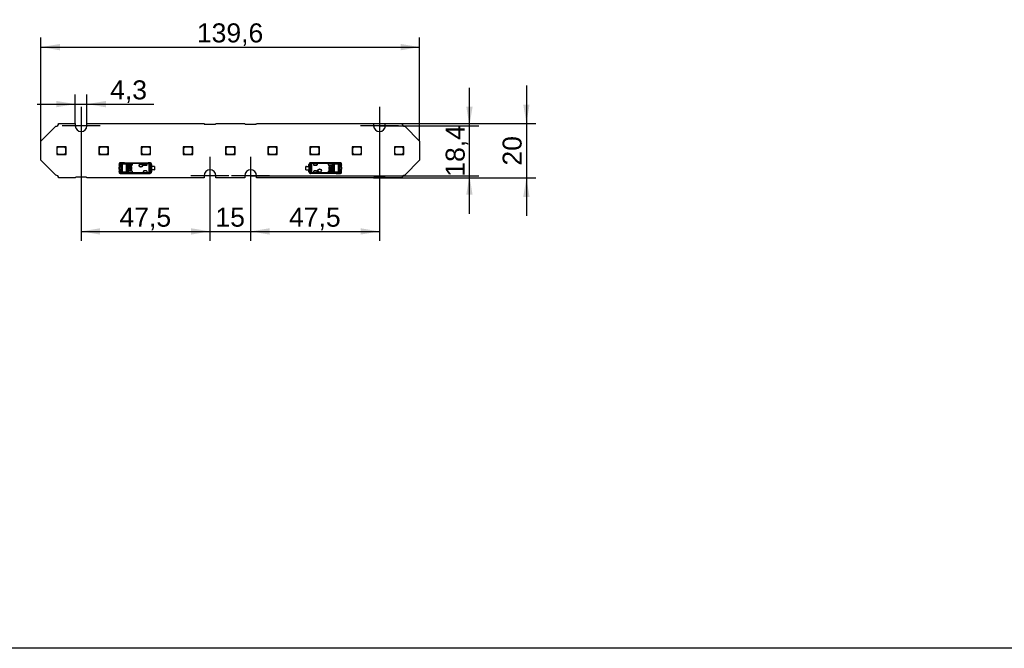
# Model space of a CAD drawing. Header units: millimetres. Extents: x 10 to 580, y 10 to 410.
# Tile 2 of 10: x 153 to 334, y 10 to 126. Entities that reach past the tile are written whole.
import ezdxf
from ezdxf.enums import TextEntityAlignment as Align
from ezdxf.lldxf.tags import DXFTag

# ---------------------------------------------------------------- set-up
doc = ezdxf.new("R2010")
doc.units = ezdxf.units.MM
for name, color, linetype in [('10', 7, 'Continuous'), ('Default', 7, 'Continuous'), ('LINLED_140X20MM_', 7, 'Continuous')]:
    doc.layers.add(name, color=color, linetype=linetype)
doc.styles.add('SEACAD_Arial', font='arial.ttf')
tags = doc.linetypes.add('CENTER2', pattern=[28.575, 19.05, -3.175, 3.175, -3.175]).pattern_tags.tags
tags[10:11] = [DXFTag(74, 4), DXFTag(75, 0), DXFTag(340, '0'), DXFTag(46, 0.0), DXFTag(50, 0.0), DXFTag(44, 0.0), DXFTag(45, 0.0)]
tags[8:9] = [DXFTag(74, 4), DXFTag(75, 0), DXFTag(340, '0'), DXFTag(46, 0.0), DXFTag(50, 0.0), DXFTag(44, 0.0), DXFTag(45, 0.0)]
tags[6:7] = [DXFTag(74, 4), DXFTag(75, 0), DXFTag(340, '0'), DXFTag(46, 0.0), DXFTag(50, 0.0), DXFTag(44, 0.0), DXFTag(45, 0.0)]
tags[4:5] = [DXFTag(74, 4), DXFTag(75, 0), DXFTag(340, '0'), DXFTag(46, 0.0), DXFTag(50, 0.0), DXFTag(44, 0.0), DXFTag(45, 0.0)]
doc.dimstyles.new('ISO', dxfattribs={"dimtxt": 3.5, "dimasz": 3.5, "dimexe": 1.75, "dimexo": 0, "dimgap": 0.875, "dimtad": 1, "dimlfac": 2, "dimtxsty": 'SEACAD_Arial', "dimblk1": '_SE_FILLED', "dimblk2": '_SE_FILLED', "dimsah": 1, "dimcen": 1.75, "dimadec": 0, "dimazin": 0, "dimtfac": 0.5, "dimtdec": 3, "dimtmove": 0, "dimatfit": 3, "dimfxl": 1, "dimarcsym": 0})

# ---------------------------------------------------------------- blocks, each defined once
blk = doc.blocks.new('SEANNOT_GROUP')
at = {"layer": 'Default', "color": 7, "linetype": 'CENTER2'}
for p, q in [((164.27, 109.76), (164.27, 102.76)), ((167.77, 106.26), (160.77, 106.26))]:
    blk.add_line(p, q, dxfattribs=at)
blk = doc.blocks.new('SEANNOT_GROUP1')
at = {"layer": 'Default', "color": 7, "linetype": 'CENTER2'}
for p, q in [((188.02, 100.56), (188.02, 93.56)), ((191.52, 97.06), (184.52, 97.06))]:
    blk.add_line(p, q, dxfattribs=at)
blk = doc.blocks.new('SEANNOT_GROUP2')
at = {"layer": 'Default', "color": 7, "linetype": 'CENTER2'}
for p, q in [((195.52, 100.56), (195.52, 93.56)), ((199.02, 97.06), (192.02, 97.06))]:
    blk.add_line(p, q, dxfattribs=at)
blk = doc.blocks.new('SEANNOT_GROUP3')
at = {"layer": 'Default', "color": 7, "linetype": 'CENTER2'}
for p, q in [((219.27, 109.76), (219.27, 102.76)), ((222.77, 106.26), (215.77, 106.26))]:
    blk.add_line(p, q, dxfattribs=at)
blk = doc.blocks.new('SE1')
at = {"layer": 'LINLED_140X20MM_', "color": 7, "linetype": 'Continuous'}
for p, q in [((156.87, 103.41), (159.62, 106.16)), ((160.12, 106.66), (163.19, 106.66)), ((163.19, 106.66), (163.19, 106.26)), ((165.34, 106.26), (165.34, 106.66)), ((165.34, 106.66), (186.94, 106.66)), ((187.07, 106.54), (188.97, 106.54)), ((189.09, 106.66), (194.44, 106.66)), ((194.57, 106.54), (196.47, 106.54)), ((196.59, 106.66), (218.19, 106.66)), ((218.19, 106.66), (218.19, 106.26)), ((220.34, 106.26), (220.34, 106.66)), ((220.34, 106.66), (223.42, 106.66)), ((223.92, 106.16), (226.67, 103.41)), ((156.87, 99.91), (156.87, 103.41)), ((161.27, 102.36), (159.77, 102.36)), ((159.77, 102.36), (159.77, 100.96)), ((160.07, 102.31), (159.82, 102.06)), ((159.82, 102.06), (159.82, 101.26)), ((161.22, 102.31), (160.07, 102.31)), ((161.47, 102.06), (161.22, 102.31)), ((161.52, 102.36), (161.27, 102.36)), ((161.27, 102.36), (161.52, 102.11)), ((161.47, 101.26), (161.47, 102.06)), ((161.52, 102.11), (161.52, 102.36)), ((161.52, 100.96), (161.52, 102.11)), ((169.05, 102.36), (167.55, 102.36)), ((167.55, 102.36), (167.55, 100.96)), ((167.85, 102.31), (167.6, 102.06)), ((167.6, 102.06), (167.6, 101.26)), ((169, 102.31), (167.85, 102.31)), ((169.25, 102.06), (169, 102.31)), ((169.3, 102.36), (169.05, 102.36)), ((169.05, 102.36), (169.3, 102.11)), ((169.25, 101.26), (169.25, 102.06)), ((169.3, 102.11), (169.3, 102.36)), ((169.3, 100.96), (169.3, 102.11)), ((176.83, 102.36), (175.33, 102.36)), ((175.33, 102.36), (175.33, 100.96)), ((175.63, 102.31), (175.38, 102.06)), ((175.38, 102.06), (175.38, 101.26)), ((176.78, 102.31), (175.63, 102.31)), ((177.03, 102.06), (176.78, 102.31)), ((177.08, 102.36), (176.83, 102.36)), ((176.83, 102.36), (177.08, 102.11)), ((177.03, 101.26), (177.03, 102.06)), ((177.08, 102.11), (177.08, 102.36)), ((177.08, 100.96), (177.08, 102.11)), ((184.61, 102.36), (183.11, 102.36)), ((183.11, 102.36), (183.11, 100.96)), ((183.41, 102.31), (183.16, 102.06)), ((183.16, 102.06), (183.16, 101.26)), ((184.56, 102.31), (183.41, 102.31)), ((184.81, 102.06), (184.56, 102.31)), ((184.86, 102.36), (184.61, 102.36)), ((184.61, 102.36), (184.86, 102.11)), ((184.81, 101.26), (184.81, 102.06)), ((184.86, 102.11), (184.86, 102.36)), ((184.86, 100.96), (184.86, 102.11)), ((192.39, 102.36), (190.89, 102.36)), ((190.89, 102.36), (190.89, 100.96)), ((191.19, 102.31), (190.94, 102.06)), ((190.94, 102.06), (190.94, 101.26)), ((192.34, 102.31), (191.19, 102.31)), ((192.59, 102.06), (192.34, 102.31)), ((192.64, 102.36), (192.39, 102.36)), ((192.39, 102.36), (192.64, 102.11)), ((192.59, 101.26), (192.59, 102.06)), ((192.64, 102.11), (192.64, 102.36)), ((192.64, 100.96), (192.64, 102.11)), ((200.17, 102.36), (198.67, 102.36)), ((198.67, 102.36), (198.67, 100.96)), ((198.97, 102.31), (198.72, 102.06)), ((198.72, 102.06), (198.72, 101.26)), ((200.12, 102.31), (198.97, 102.31)), ((200.37, 102.06), (200.12, 102.31)), ((200.42, 102.36), (200.17, 102.36)), ((200.17, 102.36), (200.42, 102.11)), ((200.37, 101.26), (200.37, 102.06)), ((200.42, 102.11), (200.42, 102.36)), ((200.42, 100.96), (200.42, 102.11)), ((207.95, 102.36), (206.45, 102.36)), ((206.45, 102.36), (206.45, 100.96)), ((206.75, 102.31), (206.5, 102.06)), ((206.5, 102.06), (206.5, 101.26)), ((207.9, 102.31), (206.75, 102.31)), ((208.15, 102.06), (207.9, 102.31)), ((208.2, 102.36), (207.95, 102.36)), ((207.95, 102.36), (208.2, 102.11)), ((208.15, 101.26), (208.15, 102.06)), ((208.2, 102.11), (208.2, 102.36)), ((208.2, 100.96), (208.2, 102.11)), ((215.73, 102.36), (214.23, 102.36)), ((214.23, 102.36), (214.23, 100.96)), ((214.53, 102.31), (214.28, 102.06)), ((214.28, 102.06), (214.28, 101.26)), ((215.68, 102.31), (214.53, 102.31)), ((215.93, 102.06), (215.68, 102.31)), ((215.98, 102.36), (215.73, 102.36)), ((215.73, 102.36), (215.98, 102.11)), ((215.93, 101.26), (215.93, 102.06)), ((215.98, 102.11), (215.98, 102.36)), ((215.98, 100.96), (215.98, 102.11)), ((223.51, 102.36), (222.01, 102.36)), ((222.01, 102.36), (222.01, 100.96)), ((222.31, 102.31), (222.06, 102.06)), ((222.06, 102.06), (222.06, 101.26)), ((223.46, 102.31), (222.31, 102.31)), ((223.71, 102.06), (223.46, 102.31)), ((223.76, 102.36), (223.51, 102.36)), ((223.51, 102.36), (223.76, 102.11)), ((223.71, 101.26), (223.71, 102.06)), ((223.76, 102.11), (223.76, 102.36)), ((223.76, 100.96), (223.76, 102.11)), ((226.67, 103.41), (226.67, 99.91)), ((159.62, 97.16), (156.87, 99.91)), ((159.77, 100.96), (161.52, 100.96)), ((159.82, 101.26), (160.07, 101.01)), ((160.07, 101.01), (161.22, 101.01)), ((161.22, 101.01), (161.47, 101.26)), ((167.55, 100.96), (169.3, 100.96)), ((167.6, 101.26), (167.85, 101.01)), ((167.85, 101.01), (169, 101.01)), ((169, 101.01), (169.25, 101.26)), ((175.33, 100.96), (177.08, 100.96)), ((175.38, 101.26), (175.63, 101.01)), ((175.63, 101.01), (176.78, 101.01)), ((176.78, 101.01), (177.03, 101.26)), ((183.11, 100.96), (184.86, 100.96)), ((183.16, 101.26), (183.41, 101.01)), ((183.41, 101.01), (184.56, 101.01)), ((184.56, 101.01), (184.81, 101.26)), ((190.89, 100.96), (192.64, 100.96)), ((190.94, 101.26), (191.19, 101.01)), ((191.19, 101.01), (192.34, 101.01)), ((192.34, 101.01), (192.59, 101.26)), ((198.67, 100.96), (200.42, 100.96)), ((198.72, 101.26), (198.97, 101.01)), ((198.97, 101.01), (200.12, 101.01)), ((200.12, 101.01), (200.37, 101.26)), ((206.45, 100.96), (208.2, 100.96)), ((206.5, 101.26), (206.75, 101.01)), ((206.75, 101.01), (207.9, 101.01)), ((207.9, 101.01), (208.15, 101.26)), ((214.23, 100.96), (215.98, 100.96)), ((214.28, 101.26), (214.53, 101.01)), ((214.53, 101.01), (215.68, 101.01)), ((215.68, 101.01), (215.93, 101.26)), ((222.01, 100.96), (223.76, 100.96)), ((222.06, 101.26), (222.31, 101.01)), ((222.31, 101.01), (223.46, 101.01)), ((223.46, 101.01), (223.71, 101.26)), ((226.67, 99.91), (223.92, 97.16)), ((171.27, 99.23), (171.27, 98.86)), ((171.42, 98.84), (171.27, 98.86)), ((171.27, 98.86), (171.27, 98.64)), ((171.42, 98.64), (171.27, 98.64)), ((171.27, 98.29), (171.27, 98.64)), ((171.27, 98.29), (171.42, 98.29)), ((171.27, 98.29), (171.27, 98.06)), ((171.27, 98.06), (171.42, 98.08)), ((171.27, 98.06), (171.27, 97.69)), ((171.3, 99.31), (171.3, 99.03)), ((171.3, 99.03), (171.44, 99)), ((171.64, 99.32), (171.35, 99.33)), ((171.42, 98.64), (171.42, 98.84)), ((171.72, 98.64), (171.42, 98.64)), ((171.42, 98.29), (171.42, 98.64)), ((171.42, 98.29), (171.72, 98.29)), ((171.42, 98.08), (171.42, 98.29)), ((171.73, 99.42), (171.44, 99.43)), ((172.24, 99.43), (171.44, 99.43)), ((172.24, 99.43), (171.44, 99.43)), ((171.44, 99.19), (171.6, 99.19)), ((171.44, 99.19), (171.58, 99.14)), ((171.58, 99.14), (171.67, 99.14)), ((171.63, 99.18), (171.6, 99.19)), ((171.72, 98.89), (171.72, 98.04)), ((171.73, 99.42), (171.73, 99.42)), ((171.73, 99.42), (176.62, 99.42)), ((171.73, 99.42), (176.62, 99.42)), ((171.73, 97.75), (171.73, 99.17)), ((171.82, 99.17), (171.73, 99.17)), ((172.64, 99.23), (171.82, 99.23)), ((171.82, 99.23), (171.82, 99.17)), ((172.64, 99.17), (171.82, 99.17)), ((171.82, 99.17), (171.82, 97.75)), ((172.24, 99.44), (172.24, 99.43)), ((172.24, 99.44), (176.97, 99.44)), ((172.64, 99.17), (172.64, 99.23)), ((172.64, 97.75), (172.64, 99.17)), ((172.81, 99.21), (172.81, 97.71)), ((176.69, 99.38), (172.92, 99.38)), ((176.69, 99.29), (172.95, 99.29)), ((172.95, 99.14), (172.95, 99.28)), ((172.95, 99.14), (172.95, 99.12)), ((172.95, 97.81), (172.95, 99.12)), ((173, 98.71), (172.99, 98.71)), ((172.99, 98.71), (172.99, 98.21)), ((172.99, 98.21), (173, 98.21)), ((173, 98.71), (173, 98.21)), ((173.09, 98.49), (173.04, 98.49)), ((173.04, 98.49), (173.04, 98.43)), ((173.04, 98.43), (173.09, 98.43)), ((173.05, 99.24), (173.72, 99.24)), ((173.05, 99.24), (173.05, 99.24)), ((173.05, 99.24), (173.72, 99.24)), ((173.05, 99.02), (173.62, 99.02)), ((173.1, 98.82), (173.1, 98.81)), ((173.4, 98.82), (173.1, 98.82)), ((173.4, 98.81), (173.1, 98.81)), ((173.1, 98.11), (173.1, 98.1)), ((173.1, 98.11), (173.4, 98.11)), ((173.1, 98.1), (173.4, 98.1)), ((173.36, 98.49), (173.16, 98.49)), ((173.16, 98.43), (173.36, 98.43)), ((173.22, 98.3), (173.22, 98.36)), ((173.3, 98.36), (173.3, 98.3)), ((173.4, 98.81), (173.4, 98.82)), ((173.4, 98.1), (173.4, 98.11)), ((173.48, 98.49), (173.42, 98.49)), ((173.42, 98.43), (173.48, 98.43)), ((173.54, 98.71), (173.48, 98.71)), ((173.48, 98.71), (173.48, 98.49)), ((173.48, 98.43), (173.48, 98.21)), ((173.48, 98.21), (173.54, 98.21)), ((173.54, 98.21), (173.54, 98.71)), ((173.61, 98.61), (173.6, 98.61)), ((173.6, 98.31), (173.6, 98.61)), ((173.6, 98.31), (173.61, 98.31)), ((173.61, 98.31), (173.61, 98.61)), ((173.72, 99.11), (173.72, 99.24)), ((173.72, 99.12), (173.72, 99.24)), ((173.72, 99.24), (173.72, 99.24)), ((173.72, 99.11), (173.72, 99.12)), ((175.77, 99.24), (175.77, 99.09)), ((175.77, 99.09), (175.77, 99.24)), ((176.32, 99.24), (175.77, 99.24)), ((175.77, 99.24), (175.77, 99.24)), ((175.77, 99.24), (176.32, 99.24)), ((175.77, 99.09), (175.77, 99.09)), ((175.87, 98.99), (176.32, 98.99)), ((176.32, 99.24), (176.32, 99.24)), ((176.42, 99.09), (176.42, 99.14)), ((176.96, 99.43), (176.62, 99.42)), ((176.62, 99.42), (176.62, 99.42)), ((176.69, 99.38), (176.69, 99.29)), ((176.69, 99.29), (176.73, 99.37)), ((176.8, 97.8), (176.8, 99.12)), ((176.88, 99.12), (176.8, 99.12)), ((177.19, 99.13), (176.88, 99.12)), ((176.88, 99.12), (176.88, 97.8)), ((176.96, 99.43), (176.97, 99.44)), ((177.26, 99.13), (177.19, 99.13)), ((177.19, 97.79), (177.19, 99.13)), ((177.27, 99.14), (177.26, 99.13)), ((177.26, 99.13), (177.26, 97.79)), ((177.27, 99.14), (177.27, 98.77)), ((177.27, 98.15), (177.27, 98.77)), ((177.74, 98.77), (177.27, 98.77)), ((177.27, 98.15), (177.27, 97.79)), ((177.74, 98.15), (177.27, 98.15)), ((177.82, 98.75), (177.82, 98.17)), ((205.72, 98.17), (205.72, 98.75)), ((205.79, 98.77), (206.27, 98.77)), ((205.79, 98.15), (206.27, 98.15)), ((206.27, 98.77), (206.27, 99.14)), ((206.28, 99.13), (206.27, 99.14)), ((206.27, 98.77), (206.27, 98.15)), ((206.27, 97.79), (206.27, 98.15)), ((206.35, 99.13), (206.28, 99.13)), ((206.28, 97.79), (206.28, 99.13)), ((206.66, 99.12), (206.35, 99.13)), ((206.35, 99.13), (206.35, 97.79)), ((211.29, 99.44), (206.57, 99.44)), ((206.57, 99.44), (206.58, 99.43)), ((206.91, 99.42), (206.58, 99.43)), ((206.66, 97.8), (206.66, 99.12)), ((206.73, 99.12), (206.66, 99.12)), ((206.73, 99.12), (206.73, 97.8)), ((206.81, 99.37), (206.85, 99.29)), ((210.61, 99.38), (206.85, 99.38)), ((206.85, 99.29), (206.85, 99.38)), ((210.59, 99.29), (206.85, 99.29)), ((206.91, 99.42), (211.81, 99.42)), ((206.91, 99.42), (206.91, 99.42)), ((211.81, 99.42), (206.91, 99.42)), ((207.12, 99.14), (207.12, 99.09)), ((207.77, 99.24), (207.22, 99.24)), ((207.77, 99.24), (207.22, 99.24)), ((207.22, 99.24), (207.22, 99.24)), ((207.22, 98.99), (207.67, 98.99)), ((207.77, 99.09), (207.77, 99.24)), ((207.77, 99.24), (207.77, 99.24)), ((207.77, 99.24), (207.77, 99.09)), ((207.77, 99.09), (207.77, 99.09)), ((210.48, 99.24), (209.82, 99.24)), ((209.82, 99.24), (209.82, 99.11)), ((210.48, 99.24), (209.82, 99.24)), ((209.82, 99.24), (209.82, 99.24)), ((209.82, 99.24), (209.82, 99.12)), ((209.82, 99.12), (209.82, 99.11)), ((209.92, 99.02), (210.48, 99.02)), ((209.93, 98.61), (209.92, 98.61)), ((209.92, 98.61), (209.92, 98.31)), ((209.92, 98.31), (209.93, 98.31)), ((209.93, 98.61), (209.93, 98.31)), ((210.06, 98.71), (209.99, 98.71)), ((209.99, 98.71), (209.99, 98.21)), ((209.99, 98.21), (210.06, 98.21)), ((210.06, 98.49), (210.06, 98.71)), ((210.11, 98.49), (210.06, 98.49)), ((210.06, 98.21), (210.06, 98.43)), ((210.06, 98.43), (210.11, 98.43)), ((210.13, 98.82), (210.13, 98.81)), ((210.43, 98.82), (210.13, 98.82)), ((210.43, 98.81), (210.13, 98.81)), ((210.13, 98.11), (210.13, 98.1)), ((210.13, 98.11), (210.43, 98.11)), ((210.13, 98.1), (210.43, 98.1)), ((210.38, 98.49), (210.17, 98.49)), ((210.17, 98.43), (210.38, 98.43)), ((210.24, 98.56), (210.24, 98.62)), ((210.32, 98.62), (210.32, 98.56)), ((210.43, 98.81), (210.43, 98.82)), ((210.43, 98.1), (210.43, 98.11)), ((210.49, 98.49), (210.44, 98.49)), ((210.44, 98.43), (210.49, 98.43)), ((210.48, 99.24), (210.48, 99.24)), ((210.49, 98.43), (210.49, 98.49)), ((210.55, 98.71), (210.53, 98.71)), ((210.53, 98.21), (210.53, 98.71)), ((210.53, 98.21), (210.55, 98.21)), ((210.55, 98.21), (210.55, 98.71)), ((210.58, 99.28), (210.59, 99.29)), ((210.58, 99.28), (210.58, 99.14)), ((210.58, 99.12), (210.58, 99.14)), ((210.58, 99.12), (210.58, 97.81)), ((210.73, 97.71), (210.73, 99.21)), ((210.9, 99.23), (210.9, 99.17)), ((210.9, 99.23), (211.72, 99.23)), ((210.9, 99.17), (210.9, 97.75)), ((211.72, 99.17), (210.9, 99.17)), ((211.29, 99.43), (211.29, 99.44)), ((212.1, 99.43), (211.29, 99.43)), ((212.1, 99.43), (211.3, 99.43)), ((211.72, 99.17), (211.72, 99.23)), ((211.72, 99.17), (211.81, 99.17)), ((211.72, 97.75), (211.72, 99.17)), ((212.1, 99.43), (211.81, 99.42)), ((211.81, 99.42), (211.81, 99.42)), ((211.81, 99.17), (211.81, 97.75)), ((211.82, 98.04), (211.82, 98.89)), ((212.12, 98.64), (211.82, 98.64)), ((211.82, 98.29), (212.12, 98.29)), ((211.87, 99.14), (211.95, 99.14)), ((212.19, 99.33), (211.9, 99.32)), ((211.93, 99.19), (211.9, 99.18)), ((211.93, 99.19), (212.1, 99.19)), ((211.95, 99.14), (212.1, 99.19)), ((212.1, 99), (212.24, 99.03)), ((212.27, 98.86), (212.12, 98.84)), ((212.12, 98.84), (212.12, 98.64)), ((212.27, 98.64), (212.12, 98.64)), ((212.12, 98.64), (212.12, 98.29)), ((212.12, 98.29), (212.27, 98.29)), ((212.12, 98.29), (212.12, 98.08)), ((212.12, 98.08), (212.27, 98.06)), ((212.24, 99.03), (212.24, 99.31)), ((212.27, 98.86), (212.27, 99.23)), ((212.27, 98.64), (212.27, 98.86)), ((212.27, 98.64), (212.27, 98.29)), ((212.27, 98.06), (212.27, 98.29)), ((212.27, 97.69), (212.27, 98.06)), ((163.19, 96.66), (160.12, 96.66)), ((165.22, 96.79), (163.32, 96.79)), ((186.94, 96.66), (165.34, 96.66)), ((171.44, 97.93), (171.3, 97.89)), ((171.3, 97.89), (171.3, 97.61)), ((171.35, 97.59), (171.64, 97.6)), ((171.58, 97.78), (171.44, 97.73)), ((171.6, 97.73), (171.44, 97.73)), ((171.44, 97.49), (171.73, 97.5)), ((171.44, 97.49), (172.24, 97.49)), ((171.44, 97.49), (172.24, 97.49)), ((171.67, 97.78), (171.58, 97.78)), ((171.6, 97.73), (171.63, 97.74)), ((171.82, 97.75), (171.73, 97.75)), ((176.62, 97.5), (171.73, 97.5)), ((171.73, 97.5), (171.73, 97.5)), ((171.73, 97.5), (176.62, 97.5)), ((171.82, 97.75), (172.64, 97.75)), ((171.82, 97.75), (171.82, 97.69)), ((172.64, 97.69), (171.82, 97.69)), ((172.24, 97.49), (172.24, 97.49)), ((172.24, 97.49), (176.97, 97.49)), ((172.64, 97.69), (172.64, 97.75)), ((172.92, 97.54), (176.69, 97.54)), ((172.95, 97.81), (172.95, 97.78)), ((172.95, 97.64), (172.95, 97.78)), ((172.95, 97.64), (172.95, 97.63)), ((172.95, 97.63), (176.69, 97.63)), ((173.62, 97.91), (173.05, 97.91)), ((173.05, 97.68), (173.72, 97.68)), ((173.05, 97.68), (173.05, 97.68)), ((173.05, 97.68), (173.72, 97.68)), ((173.72, 97.68), (173.72, 97.81)), ((173.72, 97.68), (173.72, 97.81)), ((173.72, 97.81), (173.72, 97.81)), ((173.72, 97.68), (173.72, 97.68)), ((175.77, 97.84), (175.77, 97.84)), ((175.77, 97.84), (175.77, 97.68)), ((175.77, 97.68), (175.77, 97.84)), ((175.77, 97.68), (176.32, 97.68)), ((175.77, 97.68), (175.77, 97.68)), ((175.77, 97.68), (176.32, 97.68)), ((176.32, 97.94), (175.87, 97.94)), ((176.32, 97.68), (176.32, 97.68)), ((176.42, 97.78), (176.42, 97.84)), ((176.62, 97.5), (176.62, 97.5)), ((176.62, 97.5), (176.96, 97.49)), ((176.69, 97.63), (176.69, 97.54)), ((176.73, 97.55), (176.69, 97.63)), ((176.8, 97.8), (176.88, 97.8)), ((176.88, 97.8), (177.19, 97.79)), ((176.97, 97.49), (176.96, 97.49)), ((177.19, 97.79), (177.26, 97.79)), ((177.26, 97.79), (177.27, 97.79)), ((186.94, 97.06), (186.94, 96.66)), ((189.09, 96.66), (189.09, 97.06)), ((194.44, 96.66), (189.09, 96.66)), ((194.44, 97.06), (194.44, 96.66)), ((196.59, 96.66), (196.59, 97.06)), ((218.19, 96.66), (196.59, 96.66)), ((206.27, 97.79), (206.28, 97.79)), ((206.28, 97.79), (206.35, 97.79)), ((206.35, 97.79), (206.66, 97.8)), ((206.58, 97.49), (206.57, 97.49)), ((211.29, 97.49), (206.57, 97.49)), ((206.58, 97.49), (206.91, 97.5)), ((206.66, 97.8), (206.73, 97.8)), ((206.85, 97.63), (206.81, 97.55)), ((206.85, 97.63), (210.59, 97.63)), ((206.85, 97.54), (206.85, 97.63)), ((206.85, 97.54), (210.62, 97.54)), ((211.81, 97.5), (206.91, 97.5)), ((206.91, 97.5), (206.91, 97.5)), ((211.81, 97.5), (206.91, 97.5)), ((207.12, 97.84), (207.12, 97.78)), ((207.67, 97.94), (207.22, 97.94)), ((207.22, 97.68), (207.22, 97.68)), ((207.22, 97.68), (207.77, 97.68)), ((207.77, 97.68), (207.22, 97.68)), ((207.77, 97.68), (207.77, 97.84)), ((207.77, 97.84), (207.77, 97.84)), ((207.77, 97.84), (207.77, 97.68)), ((207.77, 97.68), (207.77, 97.68)), ((209.82, 97.81), (209.82, 97.68)), ((209.82, 97.81), (209.82, 97.81)), ((209.82, 97.81), (209.82, 97.68)), ((210.48, 97.68), (209.82, 97.68)), ((209.82, 97.68), (209.82, 97.68)), ((210.48, 97.68), (209.82, 97.68)), ((210.48, 97.91), (209.92, 97.91)), ((210.48, 97.68), (210.48, 97.68)), ((210.58, 97.78), (210.58, 97.81)), ((210.58, 97.78), (210.58, 97.64)), ((210.9, 97.75), (211.72, 97.75)), ((210.9, 97.75), (210.9, 97.69)), ((210.9, 97.69), (211.72, 97.69)), ((211.29, 97.49), (211.29, 97.49)), ((211.29, 97.49), (212.1, 97.49)), ((211.3, 97.49), (212.1, 97.49)), ((211.72, 97.75), (211.81, 97.75)), ((211.72, 97.69), (211.72, 97.75)), ((211.81, 97.5), (212.1, 97.49)), ((211.81, 97.5), (211.81, 97.5)), ((211.95, 97.78), (211.87, 97.78)), ((211.9, 97.6), (212.19, 97.59)), ((211.91, 97.74), (211.93, 97.73)), ((212.1, 97.73), (211.93, 97.73)), ((212.1, 97.73), (211.95, 97.78)), ((212.24, 97.89), (212.1, 97.93)), ((212.24, 97.61), (212.24, 97.89)), ((220.22, 96.79), (218.32, 96.79)), ((223.42, 96.66), (220.34, 96.66))]:
    blk.add_line(p, q, dxfattribs=at)
for centre, radius in [((175.29, 98.94), 0.328), ((175.29, 98.94), 0.293), ((175.29, 98.94), 0.276), ((175.29, 98.94), 0.275), ((208.24, 97.99), 0.328), ((208.24, 97.99), 0.293), ((208.24, 97.99), 0.276), ((208.24, 97.99), 0.275)]:
    blk.add_circle(centre, radius, dxfattribs=at)
for centre, radius, start, end in [((159.62, 106.66), 0.5, 270, 0), ((164.27, 106.26), 1.07, 180, 0), ((187.07, 106.66), 0.125, 180, 270), ((188.97, 106.66), 0.125, 270, 0), ((194.57, 106.66), 0.125, 180, 270), ((196.47, 106.66), 0.125, 270, 0), ((219.27, 106.26), 1.08, 180, 0), ((223.92, 106.66), 0.5, 180, 270), ((171.46, 99.25), 0.19, 134.263, 184.1551), ((171.64, 98.89), 0.37, 156.2651, 184.0975), ((171.64, 98.04), 0.372, 175.9747, 203.6554), ((171.38, 99.32), 0.0836, 132.1302, 188.1803), ((171.44, 99.26), 0.167, 89.1862, 133.9533), ((171.44, 99.33), 0.0975, 92.0033, 181.5118), ((171.99, 98.84), 0.569, 164.2066, 180.3835), ((171.92, 98.07), 0.501, 178.5159, 196.9099), ((171.74, 99.32), 0.103, 95.1634, 176.886), ((171.53, 99.18), 0.181, 26.7747, 53.2552), ((171.81, 99.22), 0.132, 103.1368, 159.9954), ((171.24, 99.03), 0.508, 16.251, 27.4426), ((171.59, 99.27), 0.204, 21.1423, 47.8571), ((171.83, 99.11), 0.124, 96.7448, 150.7526), ((171.2, 99.09), 0.635, 12.7997, 23.4875), ((172.63, 99.42), 0.184, 273.1482, 312.1817), ((172.64, 99.58), 0.414, 270.6937, 294.9709), ((173.17, 98.78), 0.652, 112.1154, 129.3312), ((172.64, 99.13), 0.187, 24.2976, 52.5166), ((173.19, 98.63), 0.693, 110.5131, 123.675), ((172.72, 99.26), 0.236, 6.7862, 29.799), ((173.1, 98.71), 0.113, 90, 180), ((173.1, 98.21), 0.113, 180, 270), ((173.1, 98.71), 0.1, 90, 180), ((173.1, 98.21), 0.1, 180, 270), ((173.26, 98.46), 0.169, 11.3273, 168.6727), ((173.26, 98.46), 0.169, 191.3273, 255.7958), ((173.26, 98.46), 0.108, 17.7847, 162.2153), ((173.26, 98.46), 0.108, 197.7847, 247.568), ((173.26, 98.46), 0.169, 284.2042, 348.6727), ((173.26, 98.46), 0.108, 292.432, 342.2153), ((173.4, 98.61), 0.213, 0, 90), ((173.4, 98.61), 0.2, 0, 90), ((173.4, 98.31), 0.2, 270, 0), ((173.4, 98.31), 0.213, 270, 0), ((176.32, 99.09), 0.1, 270, 0), ((176.69, 99.27), 0.107, 68.9632, 92.4491), ((176.59, 99.12), 0.292, 1.2448, 60.4152), ((176.96, 99.13), 0.3, 0.0044, 89.8384), ((177.74, 98.65), 0.125, 53.1301, 90), ((177.74, 98.27), 0.125, 270, 306.8699), ((188.02, 97.06), 1.08, 0, 180), ((195.52, 97.06), 1.08, 0, 180), ((205.79, 98.65), 0.125, 90, 126.8699), ((205.79, 98.27), 0.125, 233.1301, 270), ((206.58, 99.13), 0.3, 90.167, 179.9956), ((206.95, 99.12), 0.291, 119.4689, 178.872), ((206.84, 99.27), 0.107, 87.5508, 111.036), ((207.22, 99.09), 0.1, 180, 270), ((210.13, 98.61), 0.213, 90, 180), ((210.13, 98.31), 0.213, 180, 270), ((210.13, 98.61), 0.2, 90, 180), ((210.13, 98.31), 0.2, 180, 270), ((210.28, 98.46), 0.169, 104.2042, 168.6727), ((210.28, 98.46), 0.169, 191.3273, 348.6727), ((210.28, 98.46), 0.108, 112.432, 162.2153), ((210.28, 98.46), 0.108, 197.7847, 342.2153), ((210.28, 98.46), 0.169, 11.3273, 75.7958), ((210.28, 98.46), 0.108, 17.7847, 67.568), ((210.43, 98.71), 0.113, 0, 90), ((210.43, 98.71), 0.1, 0, 90), ((210.43, 98.21), 0.1, 270, 360), ((210.43, 98.21), 0.113, 270, 360), ((210.33, 98.61), 0.716, 56.5348, 69.274), ((211, 99.21), 0.422, 155.6531, 168.4656), ((210.38, 98.79), 0.632, 50.3962, 68.2215), ((210.91, 99.12), 0.208, 128.8787, 154.1069), ((210.9, 99.59), 0.417, 245.1134, 269.2217), ((210.91, 99.42), 0.183, 227.8882, 266.9813), ((212.34, 99.09), 0.637, 156.5296, 167.1701), ((211.7, 99.11), 0.125, 29.2863, 83.1685), ((211.94, 99.27), 0.203, 132.1388, 158.8853), ((211.72, 99.22), 0.132, 20.0118, 76.8819), ((211.8, 99.32), 0.103, 3.114, 84.8372), ((212.26, 99.04), 0.468, 152.0835, 164.2354), ((212.01, 99.18), 0.181, 126.7396, 153.2278), ((212.1, 99.26), 0.167, 46.1104, 90.7768), ((212.09, 99.33), 0.0975, 358.48, 88.0009), ((211.62, 98.85), 0.501, 358.5159, 16.9099), ((211.55, 98.08), 0.569, 344.2066, 0.3835), ((212.16, 99.32), 0.0838, 351.8712, 47.8737), ((212.08, 99.25), 0.191, 356.0954, 45.5971), ((211.9, 98.89), 0.372, 355.9747, 23.6554), ((211.9, 98.04), 0.37, 336.2651, 4.0975), ((159.62, 96.66), 0.5, 0, 90), ((163.32, 96.66), 0.125, 90, 180), ((165.22, 96.66), 0.125, 0, 90), ((171.46, 97.67), 0.191, 176.0954, 225.5971), ((171.38, 97.6), 0.0838, 171.8712, 227.8737), ((171.44, 97.66), 0.167, 226.1104, 270.7768), ((171.44, 97.59), 0.0975, 178.48, 268.0009), ((171.53, 97.74), 0.181, 306.7396, 333.2278), ((171.74, 97.6), 0.103, 183.114, 264.8372), ((171.28, 97.88), 0.468, 332.0835, 344.2354), ((171.81, 97.71), 0.132, 200.0118, 256.8819), ((171.84, 97.81), 0.125, 209.2863, 263.1685), ((171.59, 97.65), 0.203, 312.1388, 338.8853), ((171.2, 97.83), 0.637, 336.5296, 347.1701), ((172.63, 97.34), 0.417, 65.1134, 89.2217), ((172.63, 97.51), 0.183, 47.8882, 86.9813), ((172.62, 97.81), 0.208, 308.8787, 334.1069), ((173.16, 98.13), 0.632, 230.3962, 248.2215), ((173.2, 98.31), 0.716, 236.5348, 249.274), ((172.54, 97.72), 0.422, 335.6531, 348.4656), ((176.32, 97.84), 0.1, 0, 90), ((176.69, 97.65), 0.107, 267.5508, 291.036), ((176.59, 97.8), 0.291, 299.4689, 358.872), ((176.96, 97.79), 0.3, 270.167, 359.9956), ((206.58, 97.79), 0.3, 180.0044, 269.8384), ((206.95, 97.8), 0.292, 181.2448, 240.4152), ((206.84, 97.65), 0.107, 248.9632, 272.4491), ((207.22, 97.84), 0.1, 90, 180), ((210.34, 98.29), 0.693, 290.5131, 303.675), ((210.82, 97.66), 0.236, 186.7862, 209.799), ((210.37, 98.15), 0.652, 292.1154, 309.3312), ((210.9, 97.34), 0.414, 90.6937, 114.9709), ((210.9, 97.79), 0.187, 204.2976, 232.5166), ((210.91, 97.51), 0.184, 93.1482, 132.1817), ((211.7, 97.81), 0.124, 276.7448, 330.7526), ((212.34, 97.83), 0.635, 192.7997, 203.4875), ((211.72, 97.71), 0.132, 283.1368, 339.9954), ((211.94, 97.65), 0.204, 201.1423, 227.8571), ((212.3, 97.9), 0.508, 196.251, 207.4426), ((211.8, 97.6), 0.103, 275.1634, 356.886), ((212.01, 97.74), 0.181, 206.7747, 233.2552), ((212.1, 97.66), 0.167, 269.1862, 313.9533), ((212.09, 97.59), 0.0975, 272.0033, 1.5118), ((212.08, 97.67), 0.19, 314.263, 4.1551), ((212.16, 97.6), 0.0836, 312.1302, 8.1803), ((218.32, 96.66), 0.125, 90, 180), ((220.22, 96.66), 0.125, 0, 90), ((223.92, 96.66), 0.5, 90, 180)]:
    blk.add_arc(centre, radius, start, end, dxfattribs=at)
for centre, major_axis, ratio, start_param, end_param in [((171.34, 98.88), (0, -0.45), 0.34204, 3.132977, 3.442996), ((171.73, 99.32), (-0.0024, -0.1), 0.939661, 3.16702, 4.734916), ((172.24, 99.14), (0, -0.3), 0.999962, 3.141593, 3.321066), ((173.05, 99.14), (0, -0.1), 0.999994, 3.140535, 4.712389), ((173.05, 99.14), (0, -0.1), 0.999994, 3.140004, 4.712389), ((173.05, 99.12), (0, -0.1), 0.999848, 4.712389, 6.283185), ((173.62, 99.12), (-0.0707, -0.0707), 0.999695, 0.785246, 2.356347), ((173.62, 99.12), (-0.0707, -0.0707), 0.999695, 1.570796, 2.343651), ((175.87, 99.09), (0.1, 0), 0.999848, 3.141593, 4.712389), ((175.87, 99.09), (0.1, 0), 0.999848, 3.141593, 4.712389), ((176.32, 99.14), (0, -0.1), 0.999994, 1.570796, 3.141593), ((176.32, 99.14), (0, -0.1), 0.999994, 1.570796, 3.141593), ((176.96, 99.13), (0.003, -0.3), 0.766027, 1.56283, 3.125796), ((176.97, 99.14), (-0.212, -0.212), 0.999924, 2.356233, 3.933355), ((206.57, 99.14), (0.212, -0.212), 0.999924, 2.349833, 3.926953), ((206.58, 99.13), (0.003, 0.3), 0.766027, 0.015856, 1.578763), ((207.22, 99.14), (0, -0.1), 0.999994, 3.141593, 4.712389), ((207.22, 99.14), (0, -0.1), 0.999994, 3.141593, 4.712389), ((207.67, 99.09), (-0.1, 0), 0.999848, 1.570796, 3.141593), ((207.67, 99.09), (-0.1, 0), 0.999848, 1.570796, 3.141593), ((209.92, 99.12), (0.0707, -0.0707), 0.999695, 3.926839, 5.497939), ((209.92, 99.12), (0.0707, -0.0707), 0.999695, 3.9588, 4.712389), ((210.48, 99.14), (0, -0.1), 0.999994, 1.570796, 3.141593), ((210.48, 99.14), (0, -0.1), 0.999994, 1.570796, 3.141593), ((210.48, 99.12), (0, -0.1), 0.999848, 0, 1.570796), ((211.29, 99.14), (0, 0.3), 0.999962, 6.103712, 6.283185), ((211.81, 99.32), (-0.0024, 0.1), 0.939661, 4.689876, 6.257716), ((212.19, 98.88), (0, -0.451), 0.342128, 2.840877, 3.150375), ((171.34, 98.04), (0, 0.451), 0.342128, 2.840877, 3.150375), ((171.73, 97.6), (0.0024, -0.1), 0.939661, 4.689876, 6.257716), ((172.24, 97.79), (0, -0.3), 0.999962, 6.103712, 6.283185), ((173.05, 97.81), (0, 0.1), 0.999848, 0, 1.570796), ((173.05, 97.78), (0, 0.1), 0.999994, 1.570796, 3.141593), ((173.05, 97.78), (0, 0.1), 0.999994, 1.570796, 3.141593), ((173.62, 97.81), (-0.0707, 0.0707), 0.999695, 3.926839, 5.497939), ((173.62, 97.81), (-0.0707, 0.0707), 0.999695, 3.9588, 4.712389), ((175.87, 97.84), (0.1, 0), 0.999848, 1.570796, 3.141593), ((175.87, 97.84), (0.1, 0), 0.999848, 1.570796, 3.141593), ((176.32, 97.78), (0, 0.1), 0.999994, 3.141593, 4.712389), ((176.32, 97.78), (0, 0.1), 0.999994, 3.141593, 4.712389), ((176.96, 97.79), (-0.003, -0.3), 0.766027, 0.015856, 1.578763), ((176.97, 97.79), (-0.212, 0.212), 0.999924, 2.349833, 3.926953), ((206.57, 97.79), (0.212, 0.212), 0.999924, 2.356233, 3.933355), ((206.58, 97.79), (-0.003, 0.3), 0.766027, 1.56283, 3.125796), ((207.22, 97.78), (0, 0.1), 0.999994, 1.570796, 3.141593), ((207.22, 97.78), (0, 0.1), 0.999994, 1.570796, 3.141593), ((207.67, 97.84), (-0.1, 0), 0.999848, 3.141593, 4.712389), ((207.67, 97.84), (-0.1, 0), 0.999848, 3.141593, 4.712389), ((209.92, 97.81), (0.0707, 0.0707), 0.999695, 0.785246, 2.356347), ((209.92, 97.81), (0.0707, 0.0707), 0.999695, 1.570796, 2.343651), ((210.48, 97.81), (0, 0.1), 0.999848, 4.712389, 6.283185), ((210.48, 97.78), (0, 0.1), 0.999994, 3.140535, 4.712389), ((210.48, 97.78), (0, 0.1), 0.999994, 3.140004, 4.712389), ((211.29, 97.79), (0, 0.3), 0.999962, 3.141593, 3.321066), ((211.81, 97.6), (0.0024, 0.1), 0.939661, 3.16702, 4.734916), ((212.19, 98.04), (0, 0.45), 0.34204, 3.132977, 3.442996)]:
    blk.add_ellipse(centre, major_axis=major_axis, ratio=ratio, start_param=start_param, end_param=end_param, dxfattribs=at)
for points, degree, knots in [([(171.3, 99.31), (171.29, 99.31), (171.29, 99.3), (171.28, 99.29), (171.27, 99.27), (171.27, 99.25), (171.27, 99.24), (171.27, 99.23)], 3, [0, 0, 0, 0, 0.20636, 0.408491, 0.607418, 0.804218, 1, 1, 1, 1]), ([(171.58, 99.14), (171.58, 99.14), (171.57, 99.14), (171.54, 99.14), (171.5, 99.11), (171.47, 99.06), (171.45, 99.02), (171.44, 99)], 3, [0, 0, 0, 0, 0.000046, 0.262507, 0.516593, 0.762391, 1, 1, 1, 1]), ([(171.6, 99.19), (171.65, 99.19), (171.68, 99.1), (171.72, 99.01), (171.72, 98.89)], 2, [0, 0, 0, 0.5, 0.5, 1, 1, 1]), ([(171.72, 98.04), (171.71, 97.91), (171.68, 97.82), (171.65, 97.73), (171.6, 97.73)], 2, [0, 0, 0, 0.5, 0.5, 1, 1, 1]), ([(176.69, 99.38), (176.69, 99.38), (176.69, 99.4), (176.68, 99.41), (176.66, 99.42), (176.65, 99.42), (176.63, 99.42), (176.62, 99.42)], 3, [0, 0, 0, 0, 0.272042, 0.497908, 0.684926, 0.845835, 1, 1, 1, 1]), ([(176.62, 99.42), (176.63, 99.42), (176.65, 99.42), (176.66, 99.42), (176.68, 99.42), (176.7, 99.41), (176.72, 99.4), (176.73, 99.38), (176.73, 99.37)], 3, [0, 0, 0, 0, 0.120723, 0.235221, 0.34634, 0.457185, 0.682198, 1, 1, 1, 1]), ([(176.8, 99.12), (176.8, 99.17), (176.77, 99.22), (176.74, 99.26), (176.69, 99.29)], 2, [0, 0, 0, 0.5, 0.5, 1, 1, 1]), ([(206.85, 99.29), (206.79, 99.26), (206.76, 99.22), (206.74, 99.17), (206.73, 99.12)], 2, [0, 0, 0, 0.5, 0.5, 1, 1, 1]), ([(206.81, 99.37), (206.81, 99.38), (206.82, 99.39), (206.83, 99.4), (206.84, 99.41), (206.87, 99.42), (206.9, 99.42), (206.91, 99.42)], 3, [0, 0, 0, 0, 0.225106, 0.406821, 0.546306, 0.765172, 1, 1, 1, 1]), ([(206.91, 99.42), (206.91, 99.42), (206.9, 99.42), (206.88, 99.42), (206.87, 99.41), (206.86, 99.41), (206.85, 99.4), (206.85, 99.39), (206.85, 99.38), (206.85, 99.38)], 3, [0, 0, 0, 0, 0.110474, 0.221192, 0.340028, 0.473427, 0.625996, 0.800833, 1, 1, 1, 1]), ([(211.82, 98.89), (211.82, 99.01), (211.85, 99.1), (211.88, 99.19), (211.93, 99.19)], 2, [0, 0, 0, 0.5, 0.5, 1, 1, 1]), ([(211.93, 97.73), (211.88, 97.73), (211.85, 97.82), (211.82, 97.91), (211.82, 98.04)], 2, [0, 0, 0, 0.5, 0.5, 1, 1, 1]), ([(212.1, 99), (212.09, 99.01), (212.08, 99.03), (212.06, 99.06), (212.05, 99.09), (212.03, 99.11), (212, 99.13), (211.98, 99.14), (211.96, 99.14), (211.95, 99.14)], 3, [0, 0, 0, 0, 0.117572, 0.243562, 0.377981, 0.520832, 0.67212, 0.831843, 1, 1, 1, 1]), ([(212.1, 99.19), (212.14, 99.19), (212.17, 99.15), (212.21, 99.11), (212.24, 99.03)], 2, [0, 0, 0, 0.50021, 0.50021, 1, 1, 1]), ([(212.27, 99.23), (212.27, 99.24), (212.27, 99.26), (212.26, 99.28), (212.25, 99.3), (212.24, 99.31), (212.24, 99.31)], 3, [0, 0, 0, 0, 0.244652, 0.491458, 0.742562, 1, 1, 1, 1]), ([(171.27, 97.69), (171.27, 97.68), (171.27, 97.66), (171.27, 97.64), (171.28, 97.62), (171.29, 97.62), (171.3, 97.61)], 3, [0, 0, 0, 0, 0.244652, 0.491458, 0.742562, 1, 1, 1, 1]), ([(171.44, 97.73), (171.4, 97.73), (171.36, 97.77), (171.33, 97.81), (171.3, 97.89)], 2, [0, 0, 0, 0.50021, 0.50021, 1, 1, 1]), ([(171.44, 97.92), (171.44, 97.91), (171.45, 97.89), (171.47, 97.86), (171.49, 97.84), (171.51, 97.81), (171.53, 97.79), (171.56, 97.78), (171.57, 97.78), (171.58, 97.78)], 3, [0, 0, 0, 0, 0.117572, 0.243562, 0.377981, 0.520832, 0.67212, 0.831843, 1, 1, 1, 1]), ([(176.73, 97.55), (176.73, 97.54), (176.72, 97.53), (176.71, 97.52), (176.69, 97.51), (176.66, 97.5), (176.64, 97.5), (176.62, 97.5)], 3, [0, 0, 0, 0, 0.225106, 0.406821, 0.546306, 0.765172, 1, 1, 1, 1]), ([(176.62, 97.5), (176.63, 97.5), (176.64, 97.5), (176.65, 97.5), (176.67, 97.51), (176.67, 97.51), (176.68, 97.52), (176.69, 97.53), (176.69, 97.54), (176.69, 97.54)], 3, [0, 0, 0, 0, 0.110474, 0.221192, 0.340028, 0.473427, 0.625996, 0.800833, 1, 1, 1, 1]), ([(176.69, 97.63), (176.74, 97.66), (176.77, 97.71), (176.8, 97.75), (176.8, 97.8)], 2, [0, 0, 0, 0.5, 0.5, 1, 1, 1]), ([(206.73, 97.8), (206.74, 97.75), (206.76, 97.71), (206.79, 97.66), (206.85, 97.63)], 2, [0, 0, 0, 0.5, 0.5, 1, 1, 1]), ([(206.91, 97.5), (206.9, 97.5), (206.89, 97.5), (206.87, 97.5), (206.86, 97.51), (206.84, 97.51), (206.82, 97.53), (206.81, 97.54), (206.81, 97.55)], 3, [0, 0, 0, 0, 0.120723, 0.235221, 0.34634, 0.457185, 0.682198, 1, 1, 1, 1]), ([(206.85, 97.54), (206.85, 97.54), (206.85, 97.53), (206.86, 97.52), (206.87, 97.51), (206.89, 97.5), (206.9, 97.5), (206.91, 97.5)], 3, [0, 0, 0, 0, 0.272042, 0.497908, 0.684926, 0.845835, 1, 1, 1, 1]), ([(211.95, 97.78), (211.95, 97.78), (211.97, 97.78), (211.99, 97.79), (212.03, 97.82), (212.07, 97.86), (212.09, 97.9), (212.1, 97.92)], 3, [0, 0, 0, 0, 0.000046, 0.262507, 0.516593, 0.762391, 1, 1, 1, 1]), ([(212.24, 97.61), (212.24, 97.61), (212.25, 97.62), (212.26, 97.64), (212.26, 97.65), (212.27, 97.67), (212.27, 97.68), (212.27, 97.69)], 3, [0, 0, 0, 0, 0.20636, 0.408491, 0.607418, 0.804218, 1, 1, 1, 1])]:
    blk.add_open_spline(points, degree=degree, knots=knots, dxfattribs=at)
for points in [[(171.3, 99.03), (171.36, 99.19), (171.44, 99.19)], [(212.24, 97.89), (212.18, 97.73), (212.1, 97.73)]]:
    blk.add_open_spline(points, degree=2, dxfattribs=at)
blk = doc.blocks.new('DMBLK26')
at = {"layer": 'Default', "linetype": 'Continuous'}
for points in [[(167.77, 86.21), (167.77, 87.38), (164.27, 86.8)], [(184.52, 86.21), (188.02, 86.8), (184.52, 87.38)]]:
    blk.add_hatch(color=7, dxfattribs=at).paths.add_polyline_path(points)
at = {"layer": 'Default', "color": 7, "linetype": 'Continuous'}
for p, q in [((164.27, 106.26), (164.27, 85.05)), ((188.02, 97.06), (188.02, 85.05)), ((164.27, 86.8), (188.02, 86.8))]:
    blk.add_line(p, q, dxfattribs=at)
at = {"layer": 'Default', "color": 7, "linetype": 'Continuous', "style": 'SEACAD_Arial'}
blk.add_text('47,5', height=3.5, dxfattribs=at).set_placement((171.35, 91.17), align=Align.TOP_LEFT)
blk = doc.blocks.new('_SE_FILLED')
at = {"color": 0}
blk.add_line((0, 0), (-1, 0), dxfattribs=at)
blk.add_solid([(0, 0), (-1, -0.1665), (-1, 0.1665), (0, 0)], dxfattribs=at)
blk = doc.blocks.new('DMBLK27')
at = {"layer": 'Default', "linetype": 'Continuous'}
for points in [[(184.52, 86.21), (188.02, 86.8), (184.52, 87.38)], [(199.02, 86.21), (199.02, 87.38), (195.52, 86.8)]]:
    blk.add_hatch(color=7, dxfattribs=at).paths.add_polyline_path(points)
at = {"layer": 'Default', "color": 7, "linetype": 'Continuous'}
for p, q in [((188.02, 97.06), (188.02, 85.05)), ((195.52, 97.06), (195.52, 85.05)), ((181.02, 86.8), (202.52, 86.8))]:
    blk.add_line(p, q, dxfattribs=at)
at = {"layer": 'Default', "color": 7, "linetype": 'Continuous', "style": 'SEACAD_Arial'}
blk.add_text('15', height=3.5, dxfattribs=at).set_placement((189.03, 91.17), align=Align.TOP_LEFT)
blk = doc.blocks.new('DMBLK28')
at = {"layer": 'Default', "linetype": 'Continuous'}
for points in [[(199.02, 86.21), (199.02, 87.38), (195.52, 86.8)], [(215.77, 86.21), (219.27, 86.8), (215.77, 87.38)]]:
    blk.add_hatch(color=7, dxfattribs=at).paths.add_polyline_path(points)
at = {"layer": 'Default', "color": 7, "linetype": 'Continuous'}
for p, q in [((219.27, 106.26), (219.27, 85.05)), ((195.52, 97.06), (195.52, 85.05)), ((195.52, 86.8), (219.27, 86.8))]:
    blk.add_line(p, q, dxfattribs=at)
at = {"layer": 'Default', "color": 7, "linetype": 'Continuous', "style": 'SEACAD_Arial'}
blk.add_text('47,5', height=3.5, dxfattribs=at).set_placement((202.6, 91.17), align=Align.TOP_LEFT)
blk = doc.blocks.new('DMBLK29')
at = {"layer": 'Default', "linetype": 'Continuous'}
for points in [[(236.43, 109.76), (235.27, 109.76), (235.85, 106.26)], [(236.43, 93.56), (235.85, 97.06), (235.27, 93.56)]]:
    blk.add_hatch(color=7, dxfattribs=at).paths.add_polyline_path(points)
at = {"layer": 'Default', "color": 7, "linetype": 'Continuous'}
for p, q in [((235.85, 90.06), (235.85, 113.26)), ((219.27, 106.26), (237.6, 106.26)), ((195.52, 97.06), (237.6, 97.06))]:
    blk.add_line(p, q, dxfattribs=at)
at = {"layer": 'Default', "color": 7, "linetype": 'Continuous', "style": 'SEACAD_Arial'}
blk.add_text('18,4', height=3.5, rotation=90, dxfattribs=at).set_placement((231.47, 96.87), align=Align.TOP_LEFT)
blk = doc.blocks.new('DMBLK30')
at = {"layer": 'Default', "linetype": 'Continuous'}
for points in [[(246.93, 110.16), (245.77, 110.16), (246.35, 106.66)], [(246.93, 93.16), (246.35, 96.66), (245.77, 93.16)]]:
    blk.add_hatch(color=7, dxfattribs=at).paths.add_polyline_path(points)
at = {"layer": 'Default', "color": 7, "linetype": 'Continuous'}
for p, q in [((246.35, 113.66), (246.35, 89.66)), ((218.19, 106.66), (248.1, 106.66)), ((218.19, 96.66), (248.1, 96.66))]:
    blk.add_line(p, q, dxfattribs=at)
at = {"layer": 'Default', "color": 7, "linetype": 'Continuous', "style": 'SEACAD_Arial'}
blk.add_text('20', height=3.5, rotation=90, dxfattribs=at).set_placement((241.97, 98.92), align=Align.TOP_LEFT)
blk = doc.blocks.new('DMBLK54')
at = {"layer": 'Default', "linetype": 'Continuous'}
for points in [[(159.69, 110.83), (159.69, 109.66), (163.19, 110.25)], [(168.84, 110.83), (165.34, 110.25), (168.84, 109.66)]]:
    blk.add_hatch(color=7, dxfattribs=at).paths.add_polyline_path(points)
at = {"layer": 'Default', "color": 7, "linetype": 'Continuous'}
for p, q in [((163.19, 106.66), (163.19, 112)), ((165.34, 106.66), (165.34, 112)), ((156.19, 110.25), (177.69, 110.25))]:
    blk.add_line(p, q, dxfattribs=at)
at = {"layer": 'Default', "color": 7, "linetype": 'Continuous', "style": 'SEACAD_Arial'}
blk.add_text('4,3', height=3.5, dxfattribs=at).set_placement((169.62, 114.62), align=Align.TOP_LEFT)
blk = doc.blocks.new('DMBLK55')
at = {"layer": 'Default', "linetype": 'Continuous'}
for points in [[(160.37, 121.33), (156.87, 120.75), (160.37, 120.16)], [(223.17, 121.33), (223.17, 120.16), (226.67, 120.75)]]:
    blk.add_hatch(color=7, dxfattribs=at).paths.add_polyline_path(points)
at = {"layer": 'Default', "color": 7, "linetype": 'Continuous'}
for p, q in [((156.87, 103.41), (156.87, 122.5)), ((226.67, 103.41), (226.67, 122.5)), ((156.87, 120.75), (226.67, 120.75))]:
    blk.add_line(p, q, dxfattribs=at)
at = {"layer": 'Default', "color": 7, "linetype": 'Continuous', "style": 'SEACAD_Arial'}
blk.add_text('139,6', height=3.5, dxfattribs=at).set_placement((185.61, 125.12), align=Align.TOP_LEFT)

msp = doc.modelspace()

# ---------------------------------------------------------------- linework, layer by layer
at = {"layer": '10', "color": 7, "linetype": 'Continuous'}
msp.add_lwpolyline([(10, 10), (10, 410), (580, 410), (580, 10), (10, 10)], dxfattribs=at)

# ---------------------------------------------------------------- block references
at = {"layer": 'Default'}
for name in ['SEANNOT_GROUP', 'SEANNOT_GROUP3', 'SE1', 'SEANNOT_GROUP1', 'SEANNOT_GROUP2']:
    msp.add_blockref(name, (0, 0), dxfattribs=at)

# ---------------------------------------------------------------- dimensions: what is measured, and where the dimension line sits
at = {"layer": 'Default', "color": 7, "linetype": 'Continuous'}
for base, p1, p2, angle, picture, middle, dimtype in [((156.8682, 120.7454), (156.8682, 99.9114), (226.6682, 99.9114), 0, 'DMBLK55', (191.7682, 120.7454), 161), ((163.1932, 110.2454), (163.1932, 106.6614), (165.3432, 106.6614), 0, 'DMBLK54', (168.3916, 110.2454), 161), ((235.8495, 106.2614), (195.5182, 97.0614), (219.2682, 106.2614), 90, 'DMBLK29', (235.8495, 101.6614), 160), ((246.3495, 106.6614), (218.1932, 106.6614), (218.1932, 96.6614), 270, 'DMBLK30', (246.3495, 101.6614), 161), ((188.0182, 86.7962), (188.0182, 97.0614), (195.5182, 97.0614), 0, 'DMBLK27', (191.7682, 86.7962), 161)]:
    dim = msp.add_linear_dim(base=base, p1=p1, p2=p2, angle=angle, text='\\A1;<>', dimstyle='ISO', dxfattribs=at)
    dim.commit()
    dim.dimension.update_dxf_attribs({"geometry": picture, "text_midpoint": middle, "dimtype": dimtype})
for base, p1, p2, picture, middle in [((188.0182, 86.7962), (164.2682, 106.2614), (188.0182, 97.0614), 'DMBLK26', (176.1432, 86.7962)), ((219.2682, 86.7962), (195.5182, 97.0614), (219.2682, 106.2614), 'DMBLK28', (207.3932, 86.7962))]:
    dim = msp.add_linear_dim(base=base, p1=p1, p2=p2, text='\\A1;<>', dimstyle='ISO', dxfattribs=at)
    dim.commit()
    dim.dimension.update_dxf_attribs({"geometry": picture, "text_midpoint": middle, "dimtype": 160})

doc.saveas('drawing.dxf')
